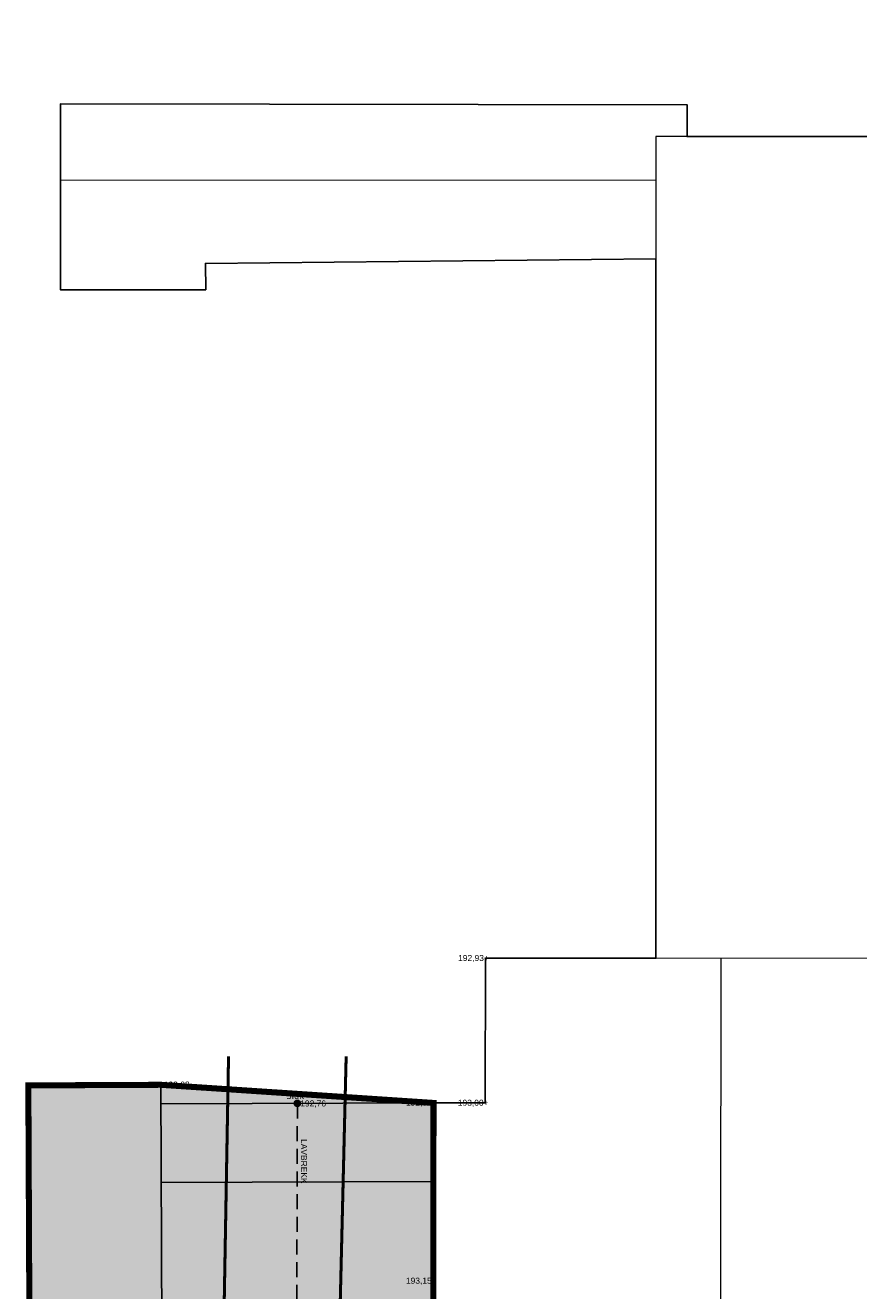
# Model space of a CAD drawing. Header units: metres. Extents: x 470877 to 470966, y 6514611 to 6514728.
# Tile 253 of 256: x 470880 to 470908, y 6514686 to 6514728. Entities that reach past the tile are written whole.
import ezdxf

# ---------------------------------------------------------------- set-up
doc = ezdxf.new("R2010")
doc.units = ezdxf.units.M
doc.linetypes.add('DASHED', pattern=[19.05, 12.7, -6.35])
doc.linetypes.add('DASHED2', pattern=[0.375, 0.25, -0.125])
doc.layers.add('_LA sporing', color=7, linetype='Continuous', true_color=0xf7f7f7)
for name, color, linetype in [('A-L_bygning', 5, 'Continuous'), ('A-L_lavbrekk', 2, 'DASHED'), ('A-L_sluk', 2, 'Continuous'), ('A-L_tekst høyder', 4, 'Continuous'), ('A-L_veglinjer', 4, 'DASHED2')]:
    doc.layers.add(name, color=color, linetype=linetype)
for name, color, linetype, lineweight in [('LA DIV-Bygg', 7, 'Continuous', 9), ('LA TEK', 7, 'Continuous', 9), ('LA VOP-H asfalt', 251, 'Continuous', 9)]:
    doc.layers.add(name, color=color, linetype=linetype, lineweight=lineweight)
doc.layers.add('LA DIV-Bygg_hatch', color=7, linetype='Continuous', lineweight=9, true_color=0xe0dcd7)
doc.layers.add('LA DIV-Grense_delområde', color=7, linetype='DASHED', lineweight=9, true_color=0x007f00)
doc.styles.add('Arealtekst', font='arial.ttf')
doc.styles.add('Verdana', font='verdana.ttf')

# ---------------------------------------------------------------- blocks, each defined once
blk = doc.blocks.new('Sluk')
at = {"layer": 'A-L_sluk', "linetype": 'Continuous', "true_color": 0x636466}
h = blk.add_hatch(color=251, dxfattribs=at)
h.dxf.hatch_style = 1
edge = h.paths.add_edge_path()
edge.add_arc((0, 0), 0.1, 0, 360)
at = {"layer": 'A-L_sluk', "linetype": 'Continuous'}
for points in [[(0.073, -0.069), (-0.073, 0.069)], [(0.064, 0.077), (-0.064, -0.077)]]:
    blk.add_lwpolyline(points, dxfattribs=at)
blk.add_circle((0, 0), 0.1, dxfattribs=at)
blk = doc.blocks.new('Nye sluk')
at = {"layer": 'A-L_sluk', "linetype": 'Continuous', "true_color": 0xf7abae}
h = blk.add_hatch(color=241, dxfattribs=at)
h.dxf.hatch_style = 1
edge = h.paths.add_edge_path()
edge.add_arc((0, 0), 0.1, 0, 360)
at = {"layer": 'A-L_sluk', "linetype": 'Continuous'}
for points in [[(0.073, -0.069), (-0.073, 0.069)], [(0.064, 0.077), (-0.064, -0.077)]]:
    blk.add_lwpolyline(points, dxfattribs=at)
blk.add_circle((0, 0), 0.1, dxfattribs=at)

msp = doc.modelspace()

# ---------------------------------------------------------------- hatches: boundary and pattern name
at = {"layer": 'LA DIV-Bygg_hatch'}
h = msp.add_hatch(color=256, dxfattribs=at)
h.dxf.hatch_style = 1
h.paths.add_polyline_path([(470880.18, 6514692.87), (470884.57, 6514692.89), (470884.61, 6514682.11), (470880.22, 6514682.09)])
at = {"layer": 'LA VOP-H asfalt', "true_color": 0xa6a7ab}
h = msp.add_hatch(color=253, dxfattribs=at)
edge = h.paths.add_edge_path()
edge.add_arc((470897.334, 6514652), 11.287, 178.8777, 282.6863)
edge.add_arc((470904.807, 6514621.418), 20.198, 85.2365, 104.3152, ccw=False)
edge.add_arc((470907.721, 6514653.845), 12.36, 264.2591, 365.0769)
edge.add_line((470920.033, 6514654.938), (470919.568, 6514660.515))
edge.add_arc((470929.642, 6514661.692), 10.142, 145.5109, 186.6641, ccw=False)
edge.add_line((470921.282, 6514667.435), (470936.81, 6514688.25))
edge.add_arc((470944.526, 6514682.297), 9.745, 95.3016, 142.3491, ccw=False)
edge.add_arc((470942.151, 6514703.689), 11.781, 277.1912, 354.437)
edge.add_line((470953.877, 6514702.547), (470953.928, 6514710.692))
edge.add_line((470953.928, 6514710.692), (470953.308, 6514710.695))
edge.add_line((470953.308, 6514710.695), (470953.31, 6514709.01))
edge.add_line((470953.31, 6514709.01), (470952.23, 6514709.01))
edge.add_line((470952.23, 6514709.01), (470952.23, 6514707.86))
edge.add_line((470952.23, 6514707.86), (470944.718, 6514707.86))
edge.add_line((470944.718, 6514707.86), (470944.71, 6514709.778))
edge.add_line((470944.71, 6514709.778), (470920.793, 6514709.81))
edge.add_line((470920.793, 6514709.81), (470920.77, 6514691.99))
edge.add_line((470920.77, 6514691.99), (470912.559, 6514692))
edge.add_line((470912.559, 6514692), (470912.5, 6514654.19))
edge.add_line((470912.5, 6514654.19), (470912.505, 6514654.19))
edge.add_line((470912.505, 6514654.19), (470912.5, 6514649.13))
edge.add_line((470912.5, 6514649.13), (470893.58, 6514649.15))
edge.add_line((470893.58, 6514649.15), (470893.6, 6514654.21))
edge.add_line((470893.6, 6514654.21), (470893.55, 6514654.21))
edge.add_line((470893.55, 6514654.21), (470892.05, 6514654.251))
edge.add_line((470892.05, 6514654.251), (470892.06, 6514663.751))
edge.add_line((470892.06, 6514663.751), (470893.56, 6514663.75))
edge.add_line((470893.56, 6514663.75), (470893.55, 6514673.25))
edge.add_line((470893.55, 6514673.25), (470893.59, 6514692.29))
edge.add_line((470893.59, 6514692.29), (470884.57, 6514692.89))
edge.add_line((470884.57, 6514692.89), (470884.61, 6514682.11))
edge.add_line((470884.61, 6514682.11), (470885.659, 6514664.893))
edge.add_arc((470668.178, 6514651.842), 217.872, 0.09967, 3.43407, ccw=False)

# ---------------------------------------------------------------- linework, layer by layer
at = {"layer": '_LA sporing', "linetype": 'DASHED2', "ltscale": 5, "const_width": 0.1, "flags": 128}
for points in [[(470886.806, 6514693.832, 0.004808), (470886.464, 6514663.113), (470886.334, 6514660.231, 0.065284), (470886.521, 6514653.578, 0.048355), (470886.743, 6514649.769, 0.053546), (470887.251, 6514647.724, 0.17911), (470888.408, 6514645.455, 0.057748), (470892.512, 6514642.463, 0.164482), (470900.001, 6514641.354, 0.013823), (470905.781, 6514641.917, -0.031332), (470908.605, 6514641.866, 0.093354), (470912.321, 6514642.582, 0.092029), (470915.891, 6514644.84, 0.131856), (470919.104, 6514650.112, 0.114003), (470919.822, 6514655.814, 0.06109), (470919.104, 6514659.075, -0.092791), (470918.711, 6514661.287, 0.019105), (470918.617, 6514664.77, 0.023974), (470918.129, 6514669.041), (470918.421, 6514673.243)], [(470914.932, 6514673.416), (470914.365, 6514658.122), (470914.303, 6514654.894), (470913.925, 6514652.018, -0.199559), (470911.437, 6514648), (470910.142, 6514647.146, -0.12215), (470904.148, 6514645.8, -0.031016), (470900.087, 6514646.055, -0.049724), (470896.762, 6514646.902, -0.062479), (470893.143, 6514648.739, -0.255269), (470889.847, 6514655.043), (470889.847, 6514655.043), (470889.957, 6514663.017), (470890.699, 6514693.832)]]:
    msp.add_lwpolyline(points, format="xyb", dxfattribs=at)
at = {"layer": 'A-L_bygning', "linetype": 'Continuous'}
for points in [[(470895.31, 6514697.08), (470900.95, 6514697.08), (470900.95, 6514720.22), (470886.04, 6514720.07), (470886.05, 6514719.2), (470881.24, 6514719.2), (470881.24, 6514725.35), (470901.98, 6514725.32), (470901.98, 6514724.27), (470918.58, 6514724.27), (470918.58, 6514725.14), (470921.76, 6514725.14), (470921.76, 6514727.95), (470930.26, 6514727.95), (470930.259, 6514727.18), (470952.69, 6514727.15), (470952.69, 6514711.89), (470952.26, 6514711.891)], [(470895.31, 6514697.08), (470895.3, 6514692.29), (470893.59, 6514692.29), (470893.55, 6514654.25), (470901.067, 6514654.202), (470901.064, 6514653.202), (470905.064, 6514653.197), (470905.065, 6514654.198), (470912.525, 6514654.19), (470912.566, 6514692), (470920.79, 6514691.991), (470920.81, 6514709.81), (470944.73, 6514709.78), (470944.737, 6514707.86), (470952.25, 6514707.85), (470952.25, 6514709.01), (470953.32, 6514709.01), (470953.32, 6514711.31), (470952.26, 6514711.31), (470952.26, 6514711.89)]]:
    msp.add_lwpolyline(points, dxfattribs=at)
msp.add_lwpolyline([(470880.18, 6514692.87), (470880.229, 6514682.09), (470884.61, 6514682.11), (470884.57, 6514692.89)], close=True, dxfattribs=at)
at = {"layer": 'A-L_lavbrekk', "linetype": 'DASHED2', "ltscale": 2}
msp.add_lwpolyline([(470889.085, 6514692.273), (470888.958, 6514649.185)], dxfattribs=at)
at = {"layer": 'A-L_veglinjer', "linetype": 'Continuous'}
for points in [[(470893.587, 6514692.29), (470884.582, 6514692.257)], [(470893.587, 6514689.691), (470884.582, 6514689.658)]]:
    msp.add_lwpolyline(points, dxfattribs=at)
at = {"layer": 'LA DIV-Bygg'}
for points, elevation in [([(470901.98, 6514724.27), (470900.95, 6514724.27), (470900.95, 6514720.22)], 195.13), ([(470900.95, 6514722.81), (470881.24, 6514722.83)], 195.55), ([(470910.31, 6514697.07), (470900.92, 6514697.08)], 202.11), ([(470903.1, 6514697.08), (470903.07, 6514667.72)], 203.99)]:
    msp.add_lwpolyline(points, dxfattribs=dict(at, elevation=elevation))
at = {"layer": 'LA DIV-Grense_delområde', "ltscale": 0.2}
msp.add_lwpolyline([(470880.229, 6514682.09, 0.2, 0.2, 0), (470880.18, 6514692.87, 0.2, 0.2, 0), (470884.57, 6514692.89, 0.2, 0.2, 0), (470893.59, 6514692.29, 0.2, 0.2, 0), (470893.55, 6514654.21, 0.2, 0.2, 0)], format="xyseb", dxfattribs=at)

# ---------------------------------------------------------------- block references
at = {"layer": 'A-L_sluk', "linetype": 'Continuous'}
for name in ['Sluk', 'Nye sluk']:
    msp.add_blockref(name, (470889.085, 6514692.273), dxfattribs=at)

# ---------------------------------------------------------------- texts
at = {"layer": 'A-L_lavbrekk', "linetype": 'DASHED2', "ltscale": 2, "insert": (470889.402, 6514691.095, 195.473), "char_height": 0.2, "attachment_point": 1, "rotation": 270.1226, "style": 'Arealtekst'}
msp.add_mtext_dynamic_manual_height_columns('LAVBREKK', width=1.68221, gutter_width=722.901, heights=[0], dxfattribs=at)
at = {"layer": 'A-L_tekst høyder', "linetype": 'Continuous', "char_height": 0.2, "attachment_point": 1, "style": 'Arealtekst'}
for s, insert in [('192,93+', (470894.404, 6514697.186, 195.473)), ('+193.03', (470884.501, 6514692.997, 195.473)), ('+192,76', (470889.016, 6514692.373, 195.473)), ('192,85+', (470892.677, 6514692.399, 195.473)), ('193,00+', (470894.394, 6514692.396, 195.473)), ('193,15+', (470892.677, 6514686.508, 195.473))]:
    msp.add_mtext_dynamic_manual_height_columns(s, width=1.68221, gutter_width=722.901, heights=[0], dxfattribs=dict(at, insert=insert))
at = {"layer": 'LA TEK', "style": 'Verdana'}
msp.add_text('Sluk', height=0.2, dxfattribs=at).set_placement((470888.721, 6514692.425))

doc.saveas('drawing.dxf')
